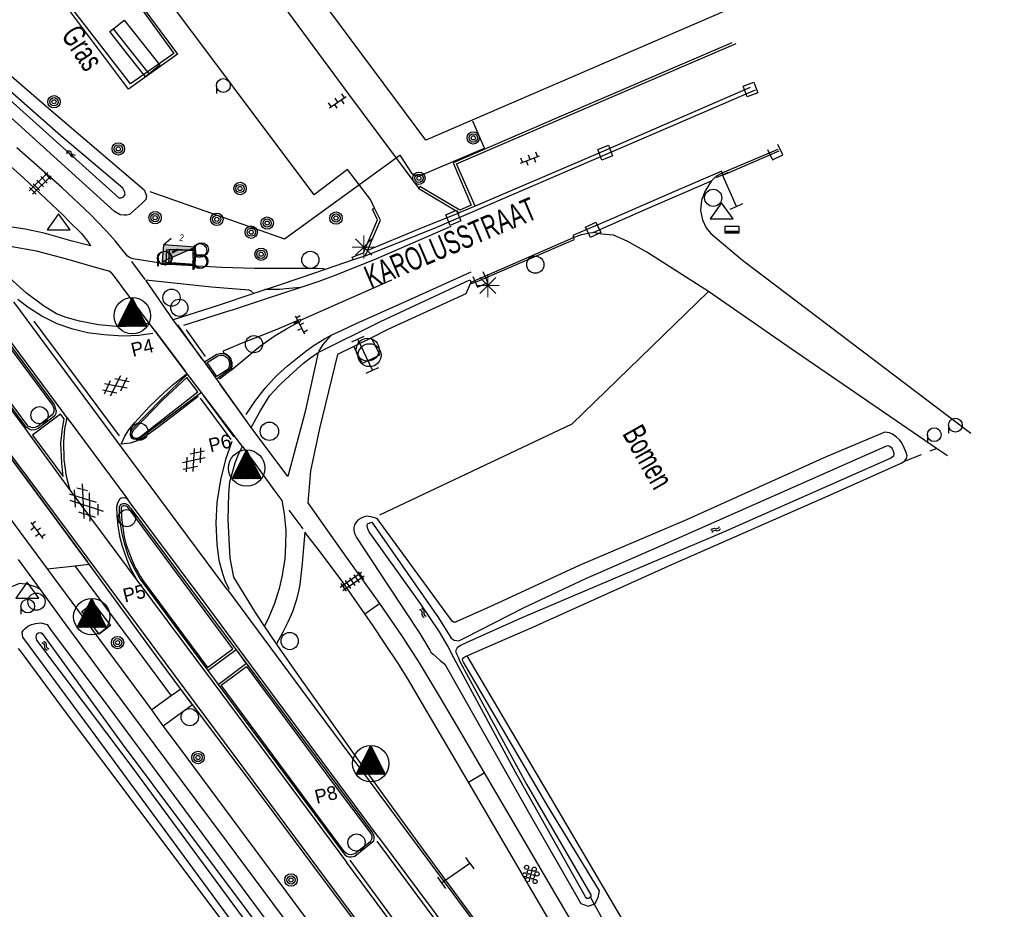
# Model space of a CAD drawing. Header units: metres. Extents: x 814 to 237605, y 2086 to 808797.
# Tile 43 of 57: x 119914 to 120021, y 403346 to 403443. Entities that reach past the tile are written whole.
import ezdxf

# ---------------------------------------------------------------- set-up
doc = ezdxf.new("R2010")
doc.units = ezdxf.units.M
doc.linetypes.add('Houtwal', pattern=[3, 2, -1])
doc.layers.get('0').update_dxf_attribs({"linetype": 'CONTINUOUS'})
for name, color, linetype in [('2403', 7, 'CONTINUOUS'), ('4401', 7, 'CONTINUOUS'), ('4406', 7, 'CONTINUOUS'), ('4411', 7, 'CONTINUOUS'), ('4412', 7, 'CONTINUOUS'), ('4413', 7, 'CONTINUOUS'), ('4503', 1, 'CONTINUOUS'), ('4601', 172, 'CONTINUOUS'), ('B-AF-CULT-GD', 74, 'Hekwerk'), ('B-AF-FRAST-GD', 47, 'Raster'), ('B-AF-HAAG-GD', 74, 'CONTINUOUS'), ('B-AF-HEKW-GD', 47, 'Hekwerk'), ('B-AF-HOUT-GD', 74, 'Houtwal'), ('B-BB-BORD-GD', 8, 'CONTINUOUS'), ('B-BP-BOOM-GD', 74, 'CONTINUOUS'), ('B-BW-INFO-GD', 8, 'CONTINUOUS'), ('B-BW-WEGW-GD', 8, 'CONTINUOUS'), ('B-GB-BOUW-GD', 242, 'CONTINUOUS'), ('B-GR-GEMT2006-GS', 6, 'CONTINUOUS'), ('B-KL-WATER-GD', 8, 'CONTINUOUS'), ('B-MK-BLOKDW-GD', 121, 'CONTINUOUS'), ('B-MK-DRIEH-GD', 121, 'CONTINUOUS'), ('B-MK-STRP-GD', 121, 'CONTINUOUS'), ('B-MK-VLAK-GD', 121, 'CONTINUOUS'), ('B-OB-KAST-GD', 8, 'CONTINUOUS'), ('B-OB-OVER-GD', 8, 'CONTINUOUS'), ('B-OV-PAAL-GD', 63, 'CONTINUOUS'), ('B-TE-OND-GD', 8, 'CONTINUOUS'), ('B-TR-SLOO-GD', 142, 'CONTINUOUS'), ('B-VH-BNDH-GD', 13, 'CONTINUOUS'), ('B-VH-FPAD-GD', 13, 'CONTINUOUS'), ('B-VH-GOOT-GD', 13, 'CONTINUOUS'), ('B-VH-HFDR-GD', 13, 'CONTINUOUS'), ('B-VH-MATE-GD', 13, 'CONTINUOUS'), ('B-VH-OVRG-GD', 13, 'CONTINUOUS'), ('B-VH-RABA-GD', 13, 'CONTINUOUS'), ('B-VH-WEGN-GD', 13, 'CONTINUOUS'), ('B-WT-HDUIK-GD', 134, 'CONTINUOUS'), ('B-WT-KOLK-GD', 213, 'CONTINUOUS'), ('L-AR-BLOCKS-GD', 8, 'CONTINUOUS'), ('L-AR-SYMB-GD', 8, 'CONTINUOUS'), ('OVL HOH afstanden', 1, 'CONTINUOUS'), ('OVL Lichtpunt', 1, 'CONTINUOUS'), ('OVL Lichtpuntinformatie', 1, 'CONTINUOUS'), ('OVL Voedingskast', 3, 'CONTINUOUS')]:
    doc.layers.add(name, color=color, linetype=linetype)
doc.linetypes.add('DIAMETER_10', pattern='A,12.7,-5.08,["4x10mm2",Standard,S=1,R=0,X=-5,Y=-0.5],-2', length=19.78)
doc.linetypes.add('Hekwerk', pattern='A,4,-1,[1,dgnlstyle.shx,S=0.004,R=0,X=0,Y=0],-1', length=6)
doc.linetypes.add('Raster', pattern='A,4,-1,[1,dgnlstyle.shx,S=0.004,R=0,X=0,Y=0],-1', length=6)

# ---------------------------------------------------------------- blocks, each defined once
blk = doc.blocks.new('2901')
for radius in [0.27, 0.18, 0.09]:
    blk.add_circle((0, 0), radius)
blk = doc.blocks.new('WATER', base_point=(119086.285987, 398817.713883))
at = {"layer": '4601'}
for points in [[(119085.785987, 398817.863883, 0), (119085.848487, 398817.926383, 0), (119085.973487, 398817.988883, 0), (119086.098487, 398817.988883, 0), (119086.223487, 398817.926383, 0), (119086.285987, 398817.863883, 0), (119086.348487, 398817.801383, 0), (119086.473487, 398817.738883, 0), (119086.598487, 398817.738883, 0), (119086.723487, 398817.801383, 0), (119086.785987, 398817.863883, 0)], [(119085.785987, 398817.563883, 0), (119085.848487, 398817.626383, 0), (119085.973487, 398817.688883, 0), (119086.098487, 398817.688883, 0), (119086.223487, 398817.626383, 0), (119086.285987, 398817.563883, 0), (119086.348487, 398817.501383, 0), (119086.473487, 398817.438883, 0), (119086.598487, 398817.438883, 0), (119086.723487, 398817.501383, 0), (119086.785987, 398817.563883, 0)]]:
    blk.add_polyline3d(points, dxfattribs=at)
blk = doc.blocks.new('OV6', base_point=(119086.285987, 398817.713883))
at = {"layer": '4413'}
for points in [[(119086.285987, 398817.713883, 0), (119086.598487, 398817.713883, 0)], [(119086.317237, 398817.713883, 0), (119086.317237, 398817.745133, 0)], [(119086.379737, 398817.713883, 0), (119086.379737, 398817.682633, 0)], [(119086.442237, 398817.713883, 0), (119086.442237, 398817.745133, 0)], [(119086.504737, 398817.713883, 0), (119086.504737, 398817.682633, 0)], [(119086.567237, 398817.713883, 0), (119086.567237, 398817.745133, 0)]]:
    blk.add_polyline3d(points, dxfattribs=at)
blk = doc.blocks.new('3001')
blk.add_line((-0.3, 0), (-0.3, -0.35))
blk.add_circle((0, 0), 0.3)
blk = doc.blocks.new('3006')
blk.add_line((-1.25, 0.2), (1.25, 0.2))
at = {"flags": 128}
blk.add_lwpolyline([(-1.25, 0), (-1.25, 0.4), (0.006, 0.4), (1.25, 0.4), (1.25, 0), (1.25, -0.4), (0, -0.4), (-1.25, -0.4), (-1.25, 0)], dxfattribs=at)
blk = doc.blocks.new('2301')
at = {"flags": 128}
blk.add_lwpolyline([(-0.502, -0.271), (0.498, -0.271), (-0.002, 0.429), (-0.502, -0.271)], dxfattribs=at)
blk = doc.blocks.new('OV2-4406', base_point=(119086.285987, 398817.713883))
at = {"layer": '4406'}
for points in [[(119086.285987, 398817.833337, 0), (119086.405441, 398817.833337, 0)], [(119086.315987, 398817.563883, 0), (119086.31585, 398817.8632, 0)], [(119086.375577, 398817.8632, 0), (119086.375987, 398817.563883, 0)], [(119086.285987, 398817.77361, 0), (119086.405441, 398817.77361, 0)], [(119086.285987, 398817.713883, 0), (119086.405441, 398817.713883, 0)], [(119086.285987, 398817.654156, 0), (119086.405441, 398817.654156, 0)], [(119086.285987, 398817.594429, 0), (119086.405441, 398817.594429, 0)]]:
    blk.add_polyline3d(points, dxfattribs=at)
blk = doc.blocks.new('2401')
blk.add_circle((0.001, -0.001), 0.375)
blk = doc.blocks.new('2810')
at = {"flags": 128}
blk.add_lwpolyline([(-0.625, -0.313), (-0.625, 0.313), (0.625, 0.313), (0.625, -0.313)], close=True, dxfattribs=at)
blk = doc.blocks.new('3202')
blk.add_circle((0, 0), 0.4)
blk = doc.blocks.new('GV6', base_point=(119086.285987, 398817.713883))
at = {"layer": '4411'}
for points in [[(119086.285987, 398817.682633, 0), (119086.442237, 398817.807633, 0)], [(119086.285987, 398817.745133, 0), (119086.442237, 398817.620133, 0)], [(119086.348487, 398817.620133, 0), (119086.598487, 398817.807633, 0)], [(119086.348487, 398817.807633, 0), (119086.598487, 398817.620133, 0)], [(119086.504737, 398817.807633, 0), (119086.660987, 398817.682633, 0)], [(119086.504737, 398817.620133, 0), (119086.660987, 398817.745133, 0)]]:
    blk.add_polyline3d(points, dxfattribs=at)
blk = doc.blocks.new('2403', base_point=(119086.285987, 398817.713883))
at = {"layer": '2403'}
blk.add_polyline3d([(119086.385987, 398817.413883, 0), (119086.385987, 398817.613883, 0), (119086.485987, 398817.613883, 0), (119086.585987, 398817.513883, 0), (119086.585987, 398817.913883, 0), (119086.485987, 398817.813883, 0), (119086.284296, 398817.813883, 0), (119085.985987, 398817.813883, 0), (119085.985987, 398817.613883, 0), (119086.285987, 398817.613883, 0), (119086.285987, 398817.413883, 0)], close=True, dxfattribs=at)
for centre in [(119086.132378, 398817.907621), (119086.335141, 398817.907621)]:
    blk.add_arc(centre, 0.10664, 298.476383, 241.523617, dxfattribs=at)
blk = doc.blocks.new('GV4', base_point=(119086.285987, 398817.713883))
at = {"layer": '4401'}
for points in [[(119086.285987, 398817.745133, 0), (119086.379737, 398817.807633, 0)], [(119086.285987, 398817.651383, 0), (119086.535987, 398817.807633, 0)], [(119086.285987, 398817.807633, 0), (119086.598487, 398817.620133, 0)], [(119086.348487, 398817.620133, 0), (119086.660987, 398817.807633, 0)], [(119086.410987, 398817.807633, 0), (119086.660987, 398817.651383, 0)], [(119086.567237, 398817.807633, 0), (119086.660987, 398817.745133, 0)], [(119086.285987, 398817.713883, 0), (119086.442237, 398817.620133, 0)], [(119086.504737, 398817.620133, 0), (119086.660987, 398817.713883, 0)]]:
    blk.add_polyline3d(points, dxfattribs=at)
blk = doc.blocks.new('3605')
at = {"flags": 128}
blk.add_lwpolyline([(-0.25, -0.25), (-0.25, 0.25), (0.25, 0.25), (0.25, -0.25)], close=True, dxfattribs=at)
blk = doc.blocks.new('3604')
at = {"flags": 128}
blk.add_lwpolyline([(-0.25, 0.25), (-0.25, -0.25), (0.25, -0.25), (0.25, 0.25)], dxfattribs=at)
blk = doc.blocks.new('2303')
for p, q in [((0.751, -0.001), (0.751, 0.299)), ((-0.749, -0.001), (0.751, -0.001)), ((0.751, -0.001), (0.751, -0.301))]:
    blk.add_line(p, q)
at = {"flags": 128}
blk.add_lwpolyline([(-0.749, 0.299), (-0.749, -0.001), (-0.749, -0.301)], dxfattribs=at)
blk = doc.blocks.new('3007')
at = {"flags": 128}
for points in [[(0.3, 0), (-0.3, 0), (-0.3, 0.3), (0.3, 0.3)], [(0, 0.04), (-0.25, 0.04), (-0.25, 0.09), (0.25, 0.09), (0.25, 0.04)]]:
    blk.add_lwpolyline(points, close=True, dxfattribs=at)
blk = doc.blocks.new('2701')
at = {"lineweight": 0}
for q in [(0.001, 0.497), (-0.353, 0.351), (0.355, 0.351), (-0.499, -0.003), (-0.352, -0.356), (0.501, -0.003), (0.001, -0.503), (0.355, -0.356)]:
    blk.add_line((0.001, -0.003), q, dxfattribs=at)
blk = doc.blocks.new('3201')
blk.add_circle((0, 0), 0.5)
blk = doc.blocks.new('3203', base_point=(119086.285987, 398817.713883))
blk.add_circle((119086.285987, 398817.713883), 0.5)
blk = doc.blocks.new('GV6-4412', base_point=(119086.285987, 398817.713883))
at = {"layer": '4412'}
for centre in [(119086.387223, 398817.788376), (119086.462223, 398817.788376), (119086.312223, 398817.713376), (119086.387562, 398817.712297), (119086.462223, 398817.713376), (119086.537263, 398817.713369), (119086.387223, 398817.638376), (119086.462223, 398817.638376)]:
    blk.add_circle(centre, 0.028585, dxfattribs=at)
blk = doc.blocks.new('OV_MASTD')
at = {"layer": 'OVL Lichtpunt'}
for p, q in [((-0.42, 1.13), (1.01, -0.02)), ((-0.38, 1.21), (0.92, 0.16)), ((-0.34, 1.29), (0.82, 0.34)), ((-0.3, 1.36), (0.73, 0.53)), ((-0.27, 1.44), (0.64, 0.71)), ((-0.23, 1.51), (0.54, 0.89)), ((-0.19, 1.59), (0.45, 1.08)), ((-0.15, 1.67), (0.36, 1.26)), ((-0.11, 1.74), (0.26, 1.44)), ((-0.07, 1.82), (0.17, 1.63)), ((-0.03, 1.9), (0.08, 1.81)), ((-0.97, 0.06), (0.53, -1.15)), ((-0.93, 0.14), (0.67, -1.15)), ((-0.89, 0.22), (0.8, -1.15)), ((-0.85, 0.29), (0.93, -1.15)), ((-0.81, 0.37), (1.07, -1.15)), ((-0.77, 0.45), (1.2, -1.15)), ((-0.73, 0.52), (1.33, -1.15)), ((-0.69, 0.6), (1.47, -1.15)), ((-0.65, 0.67), (1.57, -1.12)), ((-0.62, 0.75), (1.48, -0.94)), ((-0.58, 0.83), (1.38, -0.76)), ((-0.54, 0.9), (1.29, -0.57)), ((-0.5, 0.98), (1.2, -0.39)), ((-0.46, 1.06), (1.1, -0.21)), ((-1.51, -1.01), (-1.33, -1.15)), ((-1.47, -0.93), (-1.2, -1.15)), ((-1.43, -0.85), (-1.07, -1.15)), ((-1.39, -0.78), (-0.93, -1.15)), ((-1.36, -0.7), (-0.8, -1.15)), ((-1.32, -0.62), (-0.67, -1.15)), ((-1.28, -0.55), (-0.53, -1.15)), ((-1.24, -0.47), (-0.4, -1.15)), ((-1.2, -0.39), (-0.27, -1.15)), ((-1.16, -0.32), (-0.13, -1.15)), ((-1.12, -0.24), (0, -1.15)), ((-1.08, -0.17), (0.13, -1.15)), ((-1.04, -0.09), (0.27, -1.15)), ((-1.01, -0.01), (0.4, -1.15)), ((-1.55, -1.08), (-1.47, -1.15))]:
    blk.add_line(p, q, dxfattribs=at)
at = {"layer": 'OVL Lichtpunt', "linetype": 'DIAMETER_10'}
blk.add_lwpolyline([(-1.58, -1.15), (0, 1.96), (1.58, -1.15), (-1.58, -1.15)], dxfattribs=at)
at = {"layer": 'OVL Lichtpunt'}
blk.add_circle((0, 0), 1.98, dxfattribs=at)

msp = doc.modelspace()

# ---------------------------------------------------------------- hatches: boundary and pattern name
at = {"layer": 'OVL Voedingskast', "linetype": 'Continuous', "ltscale": 10}
msp.add_hatch(color=256, dxfattribs=at).paths.add_polyline_path([(119929.482923, 403418.553482), (119929.338002, 403416.705965), (119932.974724, 403418.279583)])

# ---------------------------------------------------------------- linework, layer by layer
at = {"layer": 'B-AF-CULT-GD'}
msp.add_lwpolyline([(119953.016959, 403389.176951), (119973.938335, 403399.062618), (119988.750429, 403413.476261)], dxfattribs=at)
at = {"layer": 'B-AF-FRAST-GD'}
for points in [[(119946.518848, 403330.879989), (119937.911564, 403342.312532), (119926.414573, 403357.665199), (119918.818334, 403367.742482), (119914.024562, 403374.210575), (119913.714686, 403374.628681)], [(120002.043555, 403306.399989), (119998.516077, 403312.634262), (119986.309046, 403333.413559), (119976.297328, 403350.442979), (119972.045458, 403357.651889), (119962.513531, 403373.836795)]]:
    msp.add_lwpolyline(points, dxfattribs=at)
at = {"layer": 'B-AF-HAAG-GD'}
msp.add_lwpolyline([(119926.169527, 403445.832486), (119931.018467, 403439.280022), (119925.669712, 403435.468958), (119916.315839, 403447.986654), (119921.681553, 403451.966744), (119924.973435, 403447.444731), (119925.462283, 403447.791139)], dxfattribs=at)
at = {"layer": 'B-AF-HEKW-GD'}
msp.add_lwpolyline([(119927.996637, 403424.333775), (119942.659125, 403419.212622), (119955.178933, 403428.29974), (119956.459757, 403426.351322), (119956.886311, 403426.08103), (119957.343429, 403426.037352), (119964.397449, 403429.049351), (119963.147875, 403431.981912)], dxfattribs=at)
at = {"layer": 'B-AF-HOUT-GD'}
msp.add_lwpolyline([(120010.07636, 403395.00968), (120013.58493, 403396.397935)], dxfattribs=at)
at = {"layer": 'B-GB-BOUW-GD'}
msp.add_lwpolyline([(120004.308159, 403444.350842), (120002.416829, 403448.829386), (120002.137804, 403448.743331), (120002.110237, 403449.000004), (119958.022544, 403429.940301), (119939.450109, 403454.902354), (119936.53656, 403454.509708), (119927.550414, 403466.767776), (119938.596179, 403475.250209), (119938.338134, 403475.79938), (119937.330593, 403478.156131), (119940.464133, 403479.473996), (119940.683925, 403479.506406), (119940.641457, 403479.584265), (119963.027099, 403489.202219), (119962.170655, 403491.422492), (119999.432499, 403507.530648), (120009.181956, 403484.895411), (120011.014799, 403485.647175), (120020.946795, 403462.426695), (120014.189491, 403459.534752), (120018.164376, 403450.323972)], close=True, dxfattribs=at)
at = {"layer": 'B-GR-GEMT2006-GS', "color": 0, "lineweight": 50}
msp.add_line((119930.422862, 403417.716573), (119931.030194, 403418.016944), dxfattribs=at)
at = {"layer": 'B-MK-BLOKDW-GD'}
for points in [[(119931.85995, 403404.808454), (119928.53505, 403409.268268)], [(119931.012059, 403409.825285), (119933.665376, 403406.115838)], [(119935.56556, 403403.42966), (119938.790613, 403398.905813)], [(119937.1565, 403397.647803), (119933.853648, 403402.104905)]]:
    msp.add_lwpolyline(points, dxfattribs=at)
at = {"layer": 'B-MK-DRIEH-GD'}
for points in [[(119927.476142, 403414.757598), (119926.022282, 403416.740905)], [(119924.69412, 403397.758601), (119915.403949, 403410.251117)], [(119934.059314, 403406.40559), (119931.969753, 403409.310503)], [(119933.480466, 403401.847315), (119936.79523, 403397.359396)], [(119911.462682, 403397.201251), (119921.161673, 403384.089643)], [(119943.104209, 403389.683917), (119944.621731, 403387.651924)], [(119937.520842, 403374.295503), (119938.413471, 403373.071946)], [(119931.549204, 403369.918182), (119932.462166, 403368.687403)]]:
    msp.add_lwpolyline(points, dxfattribs=at)
at = {"layer": 'B-MK-STRP-GD'}
for points in [[(119993.64109, 403287.062254), (119975.886761, 403310.898556), (119965.240669, 403325.251498), (119950.97951, 403344.404266), (119947.091583, 403349.648269), (119940.333613, 403358.763361), (119929.700754, 403373.064212), (119918.994346, 403387.511271), (119911.903478, 403397.04255), (119897.658196, 403416.222287), (119897.368032, 403416.612283), (119888.740789, 403428.207767), (119881.656089, 403437.790664), (119872.841457, 403449.653363), (119865.640681, 403459.316742), (119849.635025, 403480.968276), (119838.902082, 403495.515281), (119837.771543, 403497.059331), (119828.033458, 403510.359256), (119819.789315, 403521.672354)], [(119890.413444, 403430.774926), (119899.651877, 403418.310155), (119902.385875, 403414.621362), (119914.393252, 403398.577379), (119914.943946, 403397.841554)], [(119918.419253, 403400.509496), (119917.800884, 403401.342852), (119905.914563, 403417.361662), (119903.231198, 403420.971117), (119897.693637, 403428.419815), (119896.719907, 403429.540231)], [(119960.728887, 403420.54633), (119952.636235, 403417.004725), (119948.213586, 403415.235227), (119946.367705, 403414.561748)], [(119950.426563, 403409.965272), (119955.81447, 403412.384567), (119962.955473, 403415.591686)], [(119946.367705, 403414.561748), (119944.423693, 403413.916052), (119943.164838, 403413.781017), (119942.090453, 403413.671371), (119940.517584, 403413.670487)], [(119944.39064, 403410.328779), (119954.338493, 403414.73394)], [(119944.423693, 403413.916052), (119940.540323, 403412.622373), (119936.942295, 403411.444875), (119936.53804, 403411.317302), (119931.643763, 403409.772786)], [(119928.310773, 403408.890409), (119926.799339, 403408.674603), (119925.045546, 403408.612372), (119922.977963, 403408.734991), (119921.198973, 403408.985109), (119919.620351, 403409.378004), (119917.918068, 403409.94783), (119916.261618, 403410.782333), (119914.745785, 403411.731537), (119913.622723, 403412.604812)], [(119936.484533, 403380.954446), (119936.121697, 403381.442411), (119925.100621, 403396.264261), (119913.190309, 403412.323178)], [(119938.476744, 403400.080776), (119939.406224, 403401.487491), (119940.533284, 403402.944253), (119941.560646, 403404.064924), (119941.877141, 403404.410164), (119942.963727, 403405.391451), (119944.047147, 403406.242871), (119944.960437, 403406.985823), (119945.886046, 403407.641844), (119946.689249, 403408.133368), (119946.988259, 403408.31666), (119947.808746, 403408.759105), (119948.845569, 403409.239155), (119950.426563, 403409.965272)], [(119947.808746, 403408.759105), (119947.320774, 403408.274129), (119946.830166, 403407.694127), (119946.36145, 403406.946108)], [(119936.845104, 403404.918683), (119935.576447, 403403.920573)], [(119933.247208, 403402.046178), (119931.002391, 403400.310587), (119928.857528, 403398.683235), (119927.360493, 403397.577815), (119926.908086, 403397.326335), (119926.411234, 403397.131777), (119925.874181, 403396.963715), (119924.87798, 403396.859748), (119925.261724, 403397.740308), (119925.698133, 403398.412199), (119926.352938, 403399.212645), (119927.954659, 403400.950794), (119929.573146, 403402.515276), (119930.519149, 403403.342326), (119931.930311, 403404.478717)], [(119914.943946, 403397.841554), (119919.326214, 403391.824753), (119918.947229, 403393.342828), (119918.683309, 403395.179507), (119918.648542, 403397.123783), (119918.767408, 403398.510104), (119918.998614, 403399.723576), (119918.419253, 403400.509496)], [(119918.998614, 403399.723576), (119925.59609, 403390.822103)], [(119936.925617, 403397.144989), (119936.226919, 403395.169161), (119935.691088, 403392.977118), (119935.272166, 403390.492803), (119935.176423, 403388.262463), (119935.301664, 403385.938529), (119935.513512, 403384.227157), (119935.890284, 403382.77677), (119936.20025, 403381.923918), (119936.626101, 403381.086614)], [(119919.326214, 403391.824753), (119926.58697, 403382.058657)], [(119952.881446, 403354.079333), (119946.712228, 403362.397655), (119939.037593, 403372.730523), (119933.895977, 403379.682319), (119925.866467, 403390.459213), (119925.59609, 403390.822103), (119925.376554, 403390.991266), (119925.084608, 403391.033038), (119924.881429, 403390.96869), (119924.681504, 403390.836313), (119924.491993, 403390.428265), (119924.365831, 403390.034422), (119924.412519, 403389.107136), (119924.509915, 403387.970263), (119924.70941, 403386.850241), (119924.983776, 403385.738946), (119925.49042, 403384.296417), (119925.868445, 403383.392552), (119926.58697, 403382.058657), (119934.890062, 403370.928731), (119949.392416, 403351.358583)], [(119936.484533, 403380.954446), (119945.05017, 403369.386231), (119953.866024, 403357.530591), (119955.18981, 403355.744848), (119960.956342, 403347.965986), (119966.357131, 403340.654888), (119971.181365, 403333.885928), (119974.141821, 403329.676917), (119976.61612, 403326.043501), (119980.413584, 403320.132276), (119983.760177, 403314.624505), (119987.034291, 403309.13519), (119990.471308, 403303.41704), (119992.193646, 403300.636637), (119993.789995, 403298.225895), (119995.692303, 403295.4869), (119997.26927, 403293.260916), (119998.932341, 403290.911954)], [(119952.881446, 403354.079333), (119958.693932, 403346.251725), (119964.935075, 403337.76576), (119968.953629, 403332.158121), (119971.931277, 403327.915736), (119974.32374, 403324.326776), (119976.779614, 403320.526972), (119979.036785, 403316.922369), (119982.487655, 403311.215235), (119985.462623, 403306.078006), (119987.392348, 403302.81494), (119989.030291, 403300.118357), (119990.714971, 403297.443736), (119992.021665, 403295.254794), (119993.354261, 403293.299121), (119994.477451, 403291.637319), (119995.492173, 403290.145646), (119997.709294, 403287.067975)], [(119997.385507, 403286.815984), (119991.653062, 403294.492552), (119986.108653, 403301.928469), (119979.43171, 403310.922518), (119973.749862, 403318.562593), (119966.146899, 403328.802925), (119957.733883, 403340.130923), (119949.392416, 403351.358583)]]:
    msp.add_lwpolyline(points, dxfattribs=at)
at = {"layer": 'B-MK-VLAK-GD'}
for points in [[(119936.845104, 403404.918683), (119938.538459, 403406.323831), (119939.465455, 403407.090269), (119940.028071, 403407.555439), (119941.534449, 403408.613379), (119942.855449, 403409.389701), (119943.761395, 403409.915497), (119944.425927, 403410.253682), (119944.39064, 403410.328779), (119944.353554, 403410.407705), (119941.797619, 403409.330237), (119939.711048, 403408.485957), (119938.754705, 403408.116554), (119937.927531, 403407.797045), (119935.988392, 403406.970171), (119936.002662, 403406.801814), (119936.337711, 403406.65451), (119936.612418, 403406.401048), (119936.802148, 403406.107656), (119936.905619, 403405.721863), (119936.920081, 403405.346116)], [(119915.228329, 403397.838398), (119918.564171, 403393.349335), (119918.422958, 403394.792402), (119918.315531, 403396.974932), (119918.489607, 403398.558367), (119918.675739, 403399.60283), (119918.2885, 403400.128901)]]:
    msp.add_lwpolyline(points, close=True, dxfattribs=at)
msp.add_lwpolyline([(119949.739175, 403351.57745), (119955.452686, 403343.834928), (119960.748131, 403336.723793), (119966.894255, 403328.417129), (119973.243937, 403319.882314), (119979.660884, 403311.242597), (119986.488718, 403302.082091), (119991.111437, 403295.795356), (119991.215367, 403295.879566), (119986.383269, 403303.750604), (119982.052832, 403311.144148), (119979.004299, 403316.20844), (119975.754447, 403321.378478), (119973.187517, 403325.293204), (119970.946626, 403328.605123), (119968.038631, 403332.759987), (119964.282652, 403337.987619), (119960.368223, 403343.32873), (119955.919356, 403349.348537), (119952.726671, 403353.653918)], dxfattribs=at)
at = {"layer": 'B-TR-SLOO-GD'}
for points in [[(119908.297369, 403440.885204), (119917.008961, 403433.379117), (119927.391489, 403424.524444), (119927.630763, 403423.884737), (119927.569041, 403423.470962), (119927.079165, 403422.990027), (119925.782392, 403421.826619), (119925.443018, 403421.786013), (119925.21503, 403421.758819), (119924.76129, 403421.80315), (119924.1604, 403422.174188), (119912.501359, 403432.716387)], [(119908.794899, 403437.889135), (119924.625667, 403423.658666), (119924.893656, 403423.66788), (119925.12469, 403423.776439), (119925.250333, 403423.923007), (119925.301973, 403424.102882), (119925.244478, 403424.328733), (119925.053085, 403424.715358), (119918.324004, 403430.384381), (119909.082829, 403438.531712)], [(119963.050769, 403374.070763), (119969.67311, 403376.954802), (119984.794329, 403383.753243), (120001.782612, 403391.222757), (120009.72525, 403394.79445), (120010.07636, 403395.00968), (120010.299226, 403395.305347), (120010.383631, 403395.596253), (120010.286034, 403395.932288), (120010.038471, 403396.459152), (120009.783172, 403397.002481), (120009.538386, 403397.309554), (120009.232602, 403397.618114), (120008.781117, 403397.958711), (120008.451033, 403398.105106), (120007.947576, 403398.149937), (120001.567281, 403395.473557), (119986.3724, 403388.636886), (119974.686035, 403383.666889)], [(119983.730197, 403385.869524), (120007.975188, 403396.593076), (120008.270974, 403396.708718), (120008.463211, 403396.647326), (120008.649229, 403396.524659), (120008.753122, 403396.32839), (120008.851948, 403396.118069), (120008.943402, 403395.799247), (120008.875791, 403395.545734), (120008.610874, 403395.339559), (119990.388455, 403387.290719), (119968.447175, 403377.968876), (119962.48426, 403375.268705)], [(119961.404158, 403377.55269), (119961.278626, 403377.496688), (119961.031866, 403377.469892), (119960.867173, 403377.578914), (119952.709791, 403388.749756), (119952.186486, 403388.91549), (119951.585674, 403389.020903), (119951.294419, 403388.961853), (119950.969378, 403388.809123), (119950.662689, 403388.633893), (119950.438777, 403388.365291), (119950.267695, 403388.067048), (119950.172325, 403387.773259), (119950.178545, 403387.511644), (119950.220394, 403387.290113), (119950.330047, 403387.007074), (119950.473793, 403386.701153), (119953.903585, 403381.504793), (119957.350769, 403376.258174), (119958.438202, 403374.440818), (119958.574382, 403374.221207), (119958.821535, 403373.99095), (119959.185277, 403373.663913), (119959.561383, 403373.327123), (119960.077241, 403372.908171), (119969.319487, 403356.566983), (119974.868307, 403346.895385), (119975.691596, 403346.588793), (119976.397166, 403346.845838), (119976.751814, 403347.536507), (119976.926902, 403348.264801), (119971.170956, 403357.666689), (119962.105585, 403373.147726), (119961.996285, 403373.337564), (119962.007492, 403373.463428), (119962.166881, 403373.658919), (119962.364951, 403373.772088), (119962.513531, 403373.836795), (119963.050769, 403374.070763)], [(119962.48426, 403375.268705), (119961.78128, 403374.950377), (119961.411203, 403374.69479), (119961.258747, 403374.339437), (119961.354705, 403374.059962), (119961.52597, 403373.675356), (119961.732471, 403373.197134), (119968.963826, 403359.849262), (119975.985316, 403347.822811), (119975.975641, 403347.619862), (119975.811969, 403347.496272), (119975.668568, 403347.428891), (119975.536456, 403347.436838), (119975.379694, 403347.596595), (119967.771687, 403361.180003), (119961.098772, 403373.54332), (119960.376585, 403374.931253), (119959.495182, 403376.434491), (119957.393238, 403379.566612), (119951.869962, 403387.310706), (119951.7223, 403387.649799), (119951.626353, 403387.978181), (119951.683253, 403388.179978), (119951.912694, 403388.287788), (119952.146051, 403388.362425), (119959.3913, 403377.9603), (119960.759257, 403375.741985), (119961.089136, 403375.511853), (119961.62208, 403375.470503), (119961.963182, 403375.630781), (119962.244908, 403375.774838)], [(119962.244908, 403375.774838), (119968.719479, 403379.08553), (119975.440199, 403382.230975), (119983.730197, 403385.869524)], [(119974.686035, 403383.666889), (119965.372437, 403379.323032), (119961.404158, 403377.55269)], [(119914.182479, 403375.842804), (119914.101371, 403376.402292), (119914.237345, 403376.609418), (119914.44, 403376.806858), (119914.709251, 403377.058473), (119915.128876, 403377.238278), (119915.572094, 403377.349239), (119916.131235, 403377.402543), (119916.822981, 403377.220551), (119917.207542, 403376.705106), (119923.648918, 403368.071425), (119941.224093, 403344.260859)], [(119946.326623, 403332.315343), (119938.597018, 403342.657122), (119922.03922, 403365.203324), (119914.888065, 403374.88731), (119914.182479, 403375.842804)]]:
    msp.add_lwpolyline(points, dxfattribs=at)
msp.add_lwpolyline([(119941.878847, 403341.671982), (119947.533419, 403333.983137), (119947.691765, 403333.646146), (119947.624096, 403333.401034), (119947.536728, 403333.359982), (119947.356375, 403333.275237), (119946.977772, 403333.340672), (119925.845726, 403362.049793), (119915.699541, 403375.524154), (119915.64691, 403375.895582), (119915.697736, 403376.208964), (119915.885706, 403376.327761), (119916.152171, 403376.376783), (119916.284952, 403376.256333), (119924.968242, 403364.245418)], close=True, dxfattribs=at)
at = {"layer": 'B-VH-BNDH-GD'}
for points in [[(119991.295048, 403440.515856), (119972.478351, 403432.428026), (119961.007405, 403427.477071), (119962.96353, 403422.854543), (119961.72148, 403422.306913), (119957.350035, 403424.870918), (119957.259125, 403424.672873)], [(119996.436289, 403428.737938), (119991.059299, 403426.426657), (119990.377299, 403426.12565), (119990.269585, 403426.387231)], [(119950.132756, 403416.901464), (119950.008547, 403417.211709), (119951.224284, 403417.654581), (119952.755847, 403421.262749), (119952.21962, 403422.428785), (119952.446924, 403422.529756)], [(119962.85347, 403414.2822), (119963.600527, 403414.545993), (119973.333183, 403418.753491), (119974.181916, 403419.108766), (119974.095008, 403419.328048)]]:
    msp.add_lwpolyline(points, dxfattribs=at)
for points in [[(119903.669635, 403413.83674), (119906.434732, 403415.856674), (119917.392607, 403401.079644), (119917.558564, 403400.726454), (119917.552526, 403400.424693), (119917.484746, 403400.201897), (119917.380795, 403400.029861), (119915.766515, 403398.772417), (119915.494358, 403398.656855), (119915.214845, 403398.648709), (119914.813752, 403398.768222), (119914.616853, 403398.977522)], [(119935.273095, 403404.20402), (119934.238888, 403405.738583), (119935.396608, 403406.477779), (119935.634786, 403406.545605), (119935.931055, 403406.524991), (119936.226725, 403406.38836), (119936.428136, 403406.229484), (119936.604254, 403405.948499), (119936.679477, 403405.647662), (119936.633136, 403405.394417), (119936.583096, 403405.172501), (119936.491651, 403405.008562), (119936.418604, 403404.941171)], [(119933.216001, 403402.538006), (119932.006559, 403404.091525), (119929.44909, 403401.699402), (119926.183286, 403398.351681), (119926.055956, 403398.071403), (119926.01897, 403397.927267), (119926.075156, 403397.760775), (119926.114644, 403397.64155), (119926.209122, 403397.58123), (119926.371044, 403397.541579), (119926.579961, 403397.507476), (119926.728394, 403397.555177), (119926.927302, 403397.659663), (119930.607241, 403400.513078)], [(119934.26672, 403372.566333), (119937.027677, 403374.583349), (119925.585473, 403389.983), (119925.432362, 403390.10946), (119925.219203, 403390.152592), (119925.147516, 403390.140952), (119925.048198, 403390.094284), (119924.962423, 403390.053981), (119924.87023, 403389.933504), (119924.918748, 403388.903663), (119925.005284, 403387.968842), (119925.212189, 403386.754397), (119925.419311, 403385.914816), (119925.77318, 403384.962319), (119926.067164, 403384.207642), (119926.295716, 403383.69778), (119926.503871, 403383.266513), (119926.709144, 403382.900026), (119926.962171, 403382.478821), (119927.275954, 403381.986962)], [(119935.740632, 403370.648043), (119938.498008, 403372.65819), (119947.946381, 403359.947452), (119952.036036, 403354.484078), (119952.152206, 403354.236845), (119952.141689, 403354.010158), (119952.110443, 403353.853806), (119952.029045, 403353.686208), (119951.918286, 403353.541771), (119950.306681, 403352.291743), (119950.148201, 403352.235756), (119949.905162, 403352.189312), (119949.604312, 403352.226576), (119949.389237, 403352.304144), (119949.147839, 403352.529493), (119940.782247, 403363.827649)]]:
    msp.add_lwpolyline(points, close=True, dxfattribs=at)
at = {"layer": 'B-VH-FPAD-GD'}
for points in [[(119947.080479, 403415.866638), (119946.899385, 403415.919855), (119946.228653, 403415.983991), (119943.286516, 403415.96702), (119939.372345, 403415.973755), (119935.845989, 403416.07), (119933.134198, 403416.232273), (119932.833892, 403416.250243), (119930.06994, 403416.415636), (119926.186998, 403417.018975), (119925.869369, 403417.140267), (119925.58185, 403417.319061), (119924.23318, 403418.981657), (119923.939852, 403419.310729), (119923.329106, 403419.995902), (119922.245287, 403421.133733), (119921.568891, 403421.790886), (119918.413711, 403424.7925), (119913.513497, 403429.110063)], [(119912.179852, 403427.671892), (119914.269802, 403425.814723), (119918.559645, 403421.761634), (119919.236511, 403421.085506), (119920.545223, 403419.778221), (119921.243907, 403418.901187), (119921.52907, 403418.41987), (119919.552394, 403418.949268), (119916.491383, 403419.795189), (119914.431021, 403420.251548), (119912.241471, 403420.588202)], [(119927.927388, 403410.001807), (119924.028723, 403415.255467), (119923.842523, 403415.494433), (119923.530487, 403415.68659), (119922.331342, 403416.010114), (119918.970987, 403416.987374), (119915.667218, 403417.863348), (119912.811299, 403418.356962), (119911.150757, 403418.67927), (119909.60452, 403418.797567)], [(119943.025279, 403393.330879), (119939.014733, 403398.663277), (119935.266777, 403403.936618), (119933.939749, 403405.803736), (119930.550335, 403410.391981), (119927.54416, 403414.702367)], [(119939.324291, 403413.239362), (119938.988581, 403413.530723), (119938.780055, 403413.6185), (119934.719441, 403413.943265), (119927.54416, 403414.702367)], [(119962.937499, 403414.465734), (119962.85347, 403414.2822), (119962.358009, 403413.200017), (119953.970488, 403409.34966), (119952.117089, 403408.436224), (119950.187811, 403407.485392), (119948.40811, 403406.608278), (119946.465711, 403398.543993), (119946.205289, 403397.358303), (119945.455767, 403393.945766), (119945.166088, 403390.46403)], [(119931.382997, 403370.212601), (119930.334191, 403369.461433), (119928.229536, 403367.941045), (119916.853635, 403383.300319), (119910.979086, 403391.193536), (119901.750083, 403403.497822), (119897.341756, 403409.436153), (119900.612921, 403411.819375)], [(119938.062933, 403396.589882), (119933.605507, 403402.478768), (119932.099414, 403404.48181), (119927.927388, 403410.001807)], [(119946.291983, 403406.836203), (119944.897973, 403400.396661), (119944.677413, 403399.564476), (119943.025279, 403393.330879)], [(119938.062933, 403396.589882), (119941.583675, 403391.755348), (119942.339384, 403390.71764), (119942.616406, 403389.260582), (119942.780655, 403387.470436), (119942.740419, 403385.94989), (119942.663657, 403384.334376), (119942.507649, 403383.306787), (119942.397656, 403382.582288), (119942.051499, 403381.160165), (119941.542879, 403379.518736), (119940.949735, 403378.028214), (119940.487072, 403377.059734)], [(119945.166088, 403390.46403), (119947.50619, 403387.170329), (119949.531459, 403384.319755), (119952.976532, 403379.513118), (119955.442239, 403375.917031), (119957.296786, 403373.060283), (119959.574304, 403369.24817), (119961.834784, 403365.440306), (119964.349621, 403361.079849)], [(119962.645737, 403360.062908), (119958.152499, 403367.723781), (119956.173362, 403371.130489), (119955.030955, 403372.940817), (119953.570387, 403375.151729), (119952.300001, 403377.096435), (119951.400649, 403378.386466), (119948.993122, 403381.839823), (119946.508815, 403385.144737), (119944.871761, 403387.287894), (119944.715721, 403385.606601), (119944.56042, 403383.867301), (119944.312973, 403381.57897), (119944.150637, 403380.877104), (119943.934412, 403379.942245), (119943.531983, 403378.618493), (119943.019107, 403377.502195), (119942.469373, 403376.381545), (119941.784488, 403375.113923)], [(119950.4012, 403334.776332), (119936.341218, 403353.69774), (119929.736615, 403362.545785), (119923.820613, 403370.471326), (119918.510712, 403377.726414), (119916.093009, 403381.029799), (119913.707031, 403384.314009)], [(119916.093009, 403381.029799), (119915.544717, 403381.325716), (119914.723475, 403381.592593), (119913.833151, 403381.683636), (119911.092082, 403380.574244), (119910.086994, 403380.107871)], [(119934.308166, 403372.224424), (119937.392908, 403374.507119)], [(119935.430731, 403370.710053), (119938.506758, 403373.012228)], [(119983.914429, 403293.184894), (119972.495716, 403308.464323), (119961.901627, 403322.640319), (119953.564634, 403333.787211), (119946.841059, 403342.776899), (119931.222901, 403363.846048), (119929.463504, 403366.219503), (119932.652936, 403368.525716)], [(119964.349621, 403361.079849), (119973.87738, 403344.890806), (119975.707987, 403341.783914), (119975.934963, 403341.395634), (119984.911317, 403326.040092), (119992.433796, 403313.30705), (119999.820301, 403300.89252)], [(119998.151744, 403299.756679), (119987.550685, 403317.632484), (119987.057565, 403318.471389), (119975.066987, 403338.86997), (119962.645737, 403360.062908)]]:
    msp.add_lwpolyline(points, dxfattribs=at)
at = {"layer": 'B-VH-GOOT-GD'}
for points in [[(119993.83449, 403435.368813), (119984.347454, 403431.277719), (119973.911532, 403426.783176), (119964.46802, 403422.710217), (119959.189035, 403420.433965), (119954.924437, 403418.708424), (119951.377442, 403417.323455)], [(119990.269585, 403426.387231), (119990.206379, 403426.570497), (119985.066101, 403424.33381), (119978.489899, 403421.496325), (119974.003769, 403419.558256), (119974.095008, 403419.328048)]]:
    msp.add_lwpolyline(points, dxfattribs=at)
at = {"layer": 'B-VH-HFDR-GD'}
for points in [[(119950.172538, 403345.089676), (119946.893424, 403349.500968), (119940.473145, 403358.137971), (119932.652936, 403368.525716), (119931.382997, 403370.212601), (119929.071308, 403373.283266), (119921.394828, 403383.813594), (119920.788396, 403384.645477), (119911.462682, 403397.201251), (119907.816343, 403402.110539), (119900.612921, 403411.819375), (119899.315789, 403413.56766), (119897.167472, 403416.463181), (119895.731937, 403418.398008), (119881.427744, 403437.643735), (119872.611176, 403449.507794), (119864.917881, 403459.974465), (119858.300556, 403468.915416), (119850.107156, 403480.034611), (119843.414877, 403489.018969), (119841.916813, 403491.001321), (119837.555464, 403496.901771)], [(119906.409306, 403416.211172), (119917.585527, 403401.183052), (119917.824567, 403400.446648), (119917.731584, 403400.067747), (119917.667953, 403399.94513), (119915.852071, 403398.542708), (119915.490908, 403398.415797), (119915.131856, 403398.375464), (119914.868743, 403398.480062), (119914.547631, 403398.692916), (119903.320225, 403413.923157)], [(119964.980795, 403342.89608), (119957.761943, 403352.706809), (119955.439812, 403355.925227), (119950.888832, 403362.232777), (119944.528109, 403371.165207), (119941.855582, 403375.007299), (119941.784488, 403375.113923), (119940.487072, 403377.059734), (119939.499866, 403378.540305), (119937.116957, 403382.390427)]]:
    msp.add_lwpolyline(points, dxfattribs=at)
msp.add_lwpolyline([(119935.430731, 403370.710053), (119940.855729, 403363.391582), (119948.957151, 403352.506433), (119949.246527, 403352.142273), (119949.43911, 403352.030471), (119949.645207, 403351.956141), (119949.932627, 403351.941885), (119950.284237, 403352.021514), (119951.326928, 403352.865779), (119952.36962, 403353.710044), (119952.384363, 403353.927045), (119952.381138, 403354.182287), (119952.236317, 403354.573289), (119938.506758, 403373.012228), (119937.953924, 403373.754689), (119937.392908, 403374.507119), (119925.961292, 403389.839082), (119925.599853, 403390.260568), (119925.356667, 403390.364155), (119925.063954, 403390.374444), (119924.828523, 403390.279381), (119924.667264, 403390.063559), (119924.674275, 403389.1563), (119924.793526, 403387.975232), (119924.942187, 403387.095862), (119925.233046, 403385.980101), (119925.648819, 403384.717551), (119926.022146, 403383.828985), (119926.419398, 403383.066345), (119926.900518, 403382.241558), (119926.93948, 403382.174766), (119931.074795, 403376.58633), (119934.308166, 403372.224424)], close=True, dxfattribs=at)
at = {"layer": 'B-VH-MATE-GD'}
for points in [[(119951.400649, 403378.386466), (119952.976532, 403379.513118)], [(119929.463504, 403366.219503), (119928.229536, 403367.941045)], [(119962.645737, 403360.062908), (119964.349621, 403361.079849)]]:
    msp.add_lwpolyline(points, dxfattribs=at)
at = {"layer": 'B-VH-OVRG-GD'}
for points in [[(119951.662538, 403417.911409), (119953.082305, 403421.225833), (119952.474132, 403422.471853), (119952.446924, 403422.529756), (119951.998097, 403423.484951), (119949.509609, 403426.737084), (119945.8596, 403423.964515), (119928.19899, 403447.599178), (119925.919267, 403445.858533), (119930.593724, 403439.363484), (119925.907388, 403436.042127), (119916.739556, 403447.897781), (119921.643458, 403451.563618), (119924.883204, 403447.083567), (119927.330675, 403448.732835), (119914.234962, 403466.509366), (119928.939826, 403476.437082), (119939.985364, 403482.341997)], [(119936.481053, 403454.798791), (119935.908476, 403454.27278), (119935.792247, 403453.967306), (119935.800815, 403453.873801), (119935.937161, 403453.489724), (119949.612701, 403434.948581), (119957.259125, 403424.672873), (119961.673292, 403422.034044)], [(119963.387702, 403422.765109), (119961.360867, 403427.338623), (119978.346558, 403434.680564), (119991.77051, 403440.442826)], [(119989.081885, 403425.495564), (119988.423042, 403424.414167), (119988.019256, 403423.389975), (119987.906539, 403422.266543), (119988.100863, 403421.278954), (119988.509642, 403420.40899), (119989.009093, 403419.758639), (119992.470898, 403416.875816), (120017.321762, 403398.06117)], [(120014.770724, 403395.585557), (120013.58493, 403396.397935), (119997.763672, 403407.236961), (119988.750429, 403413.476261), (119982.053689, 403417.726379), (119979.912168, 403418.952402), (119978.443384, 403419.597256), (119977.163602, 403419.719824), (119976.224224, 403419.885466)], [(119930.06994, 403416.415636), (119930.12843, 403418.068551), (119932.924428, 403417.999062), (119932.833892, 403416.250243)], [(119950.187811, 403407.485392), (119951.097195, 403405.613137), (119953.014859, 403406.571266), (119952.117089, 403408.436224)], [(119916.853635, 403383.300319), (119919.852173, 403383.628713), (119921.394828, 403383.813594)]]:
    msp.add_lwpolyline(points, dxfattribs=at)
at = {"layer": 'B-VH-RABA-GD'}
msp.add_lwpolyline([(119919.852173, 403383.628713), (119930.334191, 403369.461433)], dxfattribs=at)
at = {"layer": 'B-VH-WEGN-GD'}
for points in [[(119993.287482, 403435.660865), (119976.522532, 403428.371749), (119963.387702, 403422.765109), (119961.710081, 403422.049012), (119961.673292, 403422.034044), (119957.080661, 403420.165508), (119951.662538, 403417.911409), (119951.377442, 403417.323455), (119950.132756, 403416.901464), (119947.080479, 403415.866638), (119944.33018, 403414.911643), (119941.84388, 403414.078331), (119939.324291, 403413.239362), (119935.437541, 403411.948614), (119930.550335, 403410.391981)], [(119939.014733, 403398.663277), (119939.94882, 403400.36652), (119941.028562, 403402.121994), (119942.098029, 403403.288971), (119942.228686, 403403.431541), (119943.634536, 403404.699975), (119944.711079, 403405.65158), (119945.489062, 403406.23783), (119946.291983, 403406.836203), (119953.105418, 403410.207161), (119962.823341, 403414.736282), (119962.937499, 403414.465734), (119974.095008, 403419.328048), (119974.966957, 403419.677243), (119975.819106, 403419.850719), (119976.224224, 403419.885466), (119981.881053, 403422.390481), (119989.081885, 403425.495564), (119989.339152, 403425.759416), (119989.716149, 403426.072719), (119990.269585, 403426.387231), (119996.352885, 403428.934757)], [(119927.927388, 403410.001807), (119926.659916, 403409.739094), (119924.761352, 403409.617916), (119922.426308, 403409.826211), (119920.35938, 403410.227615), (119918.880946, 403410.632898), (119917.851312, 403411.023429), (119916.426136, 403411.895606), (119914.579624, 403413.284316), (119913.120442, 403414.580408), (119911.959888, 403415.689743)], [(119933.939749, 403405.803736), (119935.301823, 403406.645368), (119935.775516, 403406.763233), (119936.126447, 403406.696659), (119936.431042, 403406.49412), (119936.675911, 403406.195839), (119936.814772, 403405.759568), (119936.823638, 403405.482662), (119936.776481, 403405.195967), (119936.749068, 403405.078373), (119936.623152, 403404.947562), (119935.266777, 403403.936618)], [(119933.605507, 403402.478768), (119929.436035, 403399.347273), (119926.850208, 403397.417734), (119926.53179, 403397.34819), (119926.245773, 403397.380105), (119926.041396, 403397.487338), (119925.972339, 403397.621198), (119925.890576, 403397.847641), (119925.888326, 403398.062169), (119925.951062, 403398.282594), (119926.093817, 403398.509821), (119929.244747, 403401.727381), (119932.099414, 403404.48181)], [(119937.116957, 403382.390427), (119936.743289, 403384.452395), (119936.523764, 403388.625934), (119936.580111, 403391.485167), (119936.69183, 403392.77217), (119937.286106, 403394.814992), (119937.631829, 403395.748016), (119938.062933, 403396.589882)]]:
    msp.add_lwpolyline(points, dxfattribs=at)
at = {"layer": 'B-WT-HDUIK-GD'}
msp.add_lwpolyline([(119978.688592, 403342.552069), (119975.948641, 403347.580093)], dxfattribs=at)
at = {"layer": 'OVL Voedingskast', "linetype": 'Continuous', "ltscale": 10}
for p, q in [((119929.482923, 403418.553482), (119930.326182, 403419.275277)), ((119932.974724, 403418.279583), (119929.338002, 403416.705965))]:
    msp.add_line(p, q, dxfattribs=at)
msp.add_lwpolyline([(119932.974724, 403418.279583), (119929.482923, 403418.553482), (119929.338002, 403416.705965), (119932.829804, 403416.432066)], close=True, dxfattribs=at)

# ---------------------------------------------------------------- block references
at = {"layer": '2403', "xscale": 2.5, "yscale": 2.5, "zscale": 2.5}
msp.add_blockref('2403', (119921.679357, 403378.100651), dxfattribs=at)
at = {"layer": 'B-BB-BORD-GD', "xscale": 2.5, "yscale": 2.5, "zscale": 2.5}
for p in [(119989.278654, 403423.659751), (119945.456289, 403416.910843), (119969.923588, 403416.387667), (119930.355491, 403412.792157), (119931.20039, 403411.694327), (119939.322332, 403407.73161), (119915.990348, 403400.008592), (119926.856393, 403398.219827), (119925.498497, 403388.804787), (119915.660793, 403379.721603), (119921.679357, 403378.100651), (119943.203532, 403375.435014), (119932.337423, 403367.153788), (119950.480211, 403353.513357)]:
    msp.add_blockref('2401', p, dxfattribs=at)
at = {"layer": 'B-BP-BOOM-GD', "xscale": 2.5, "yscale": 2.5, "zscale": 2.5}
for p in [(119917.571526, 403434.108813), (119963.179712, 403430.175822), (119924.572383, 403428.980074), (119957.268173, 403425.788838), (119937.810237, 403424.671996), (119928.5685, 403421.502624), (119935.280392, 403421.316627), (119948.250363, 403421.45409), (119940.759176, 403420.909825), (119939.023191, 403419.920388), (119940.100775, 403417.518698), (119924.489, 403375.265), (119933.23681, 403362.759695), (119943.353763, 403349.438484)]:
    msp.add_blockref('2901', p, dxfattribs=at)
at = {"layer": 'B-BW-INFO-GD', "xscale": 2.5, "yscale": 2.5, "zscale": 2.5}
for p, rotation in [((119991.041185, 403424.435411), 114.196883), ((119951.423122, 403406.586265), 115.167904), ((119961.266527, 403350.197109), 35.05758900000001)]:
    msp.add_blockref('2303', p, dxfattribs=dict(at, rotation=rotation))
at = {"layer": 'B-BW-WEGW-GD', "xscale": 2.5, "yscale": 2.5, "zscale": 2.5}
for p in [(119990.19869, 403422.033683), (119918.076216, 403420.839592), (119914.672, 403380.78)]:
    msp.add_blockref('2301', p, dxfattribs=at)
at = {"layer": 'B-KL-WATER-GD', "xscale": 2.5, "yscale": 2.5, "zscale": 2.5}
for name, p in [('3201', (119951.683963, 403407.132956)), ('3203', (119951.896815, 403406.537895)), ('3202', (119941.006163, 403398.254844))]:
    msp.add_blockref(name, p, dxfattribs=at)
at = {"layer": 'B-OB-KAST-GD', "xscale": 2.5, "yscale": 2.5, "zscale": 2.5}
for p, rotation in [((119931.359151, 403417.193475), 177.685732), ((119922.158863, 403377.881219), 307.210479)]:
    msp.add_blockref('2810', p, dxfattribs=dict(at, rotation=rotation))
at = {"layer": 'B-OB-OVER-GD', "xscale": 2.5, "yscale": 2.5, "zscale": 2.5, "rotation": 128.408417}
msp.add_blockref('3006', (119926.366681, 403439.908271), dxfattribs=at)
at = {"layer": 'B-OB-OVER-GD', "xscale": 2.5, "yscale": 2.5, "zscale": 2.5}
for name, p in [('3001', (119935.990493, 403435.872673)), ('3007', (119991.32, 403419.809)), ('3001', (119933.612207, 403418.02347)), ('3001', (119929.573, 403417.107)), ('3001', (119929.664144, 403417.089167)), ('3001', (119933.43, 403417.931)), ('3001', (119933.431, 403416.701)), ('3001', (119933.563778, 403416.751656)), ('3001', (120015.626256, 403398.924976)), ('3001', (120013.324655, 403397.885644)), ('3001', (119914.713064, 403379.240218))]:
    msp.add_blockref(name, p, dxfattribs=at)
at = {"layer": 'B-OV-PAAL-GD', "xscale": 2.5, "yscale": 2.5, "zscale": 2.5}
for p in [(119951.258907, 403418.302867), (119964.76242, 403414.121528)]:
    msp.add_blockref('2701', p, dxfattribs=at)
at = {"layer": 'B-WT-KOLK-GD', "xscale": 2.5, "yscale": 2.5, "zscale": 2.5}
for name, p, rotation in [('3605', (119993.342593, 403435.438291), 200.982992), ('3605', (119977.526988, 403428.554988), 201.928208), ('3604', (119996.020433, 403428.629716), 25.167903), ('3605', (119961.017468, 403421.479842), 202.574781), ('3605', (119976.222884, 403420.174077), 205.167903), ('3604', (119963.951455, 403414.773585), 24.0446)]:
    msp.add_blockref(name, p, dxfattribs=dict(at, rotation=rotation))
at = {"layer": 'L-AR-BLOCKS-GD', "yscale": 0.8}
for p, rotation in [((119919.390166, 403428.440127), 334.279755), ((119989.560107, 403387.569967), 24.357815), ((119957.699934, 403378.510061), 300.256438), ((119916.627118, 403374.921861), 307.12434)]:
    msp.add_blockref('WATER', p, dxfattribs=dict(at, rotation=rotation))
at = {"layer": 'L-AR-SYMB-GD'}
for name, p, xscale, yscale, zscale, rotation in [('OV6', (119947.529891, 403433.459955), 6.999999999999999, 16, 6.999999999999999, 33.690069), ('OV6', (119968.334893, 403427.441004), 6.999999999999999, 16, 6.999999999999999, 21.39289), ('OV2-4406', (119915.72001, 403425.589907), 8.500000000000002, 9.5, 8.500000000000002, 314.654849), ('OV6', (119943.809817, 403410.800132), 7, 16, 7, 297.411589), ('GV6', (119922.939995, 403402.550104), 8, 8, 8, 26.32632000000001), ('GV6', (119931.809911, 403393.990132), 8, 8, 8, 49.688369), ('GV4', (119919.779086, 403391.893911), 10, 11.5, 10, 307.278173), ('OV6', (119915.040145, 403388.339984), 7, 16, 7, 306.8315229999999), ('OV2-4406', (119949.721852, 403382.325876), 8.5, 9.5, 8.5, 304.722159), ('GV6-4412', (119968.879903, 403350.999909), 8, 8, 8, 300.868375)]:
    msp.add_blockref(name, p, dxfattribs=dict(at, xscale=xscale, yscale=yscale, zscale=zscale, rotation=rotation))
at = {"layer": 'OVL HOH afstanden', "linetype": 'DIAMETER_10'}
for p in [(119926.087576, 403410.830586), (119938.52644, 403394.250587), (119921.681765, 403378.093426), (119952.030292, 403362.095493)]:
    msp.add_blockref('OV_MASTD', p, dxfattribs=at)

# ---------------------------------------------------------------- texts
at = {"layer": '4503', "width": 0.68}
msp.add_text('KAROLUSSTRAAT', height=2.5, rotation=22.981228, dxfattribs=at).set_placement((119952.050159, 403413.740131))
at = {"layer": 'B-GR-GEMT2006-GS', "color": 3, "lineweight": 50, "width": 0.68}
msp.add_text('2', height=0.75, rotation=350.31157685, dxfattribs=at).set_placement((119931.172287, 403418.987358))
at = {"layer": 'B-TE-OND-GD', "width": 0.68}
for s, rotation, p in [('Gras', 303.366376, (119918.278517, 403441.342546)), ('Bomen', 299.427461, (119979.340112, 403397.989839))]:
    msp.add_text(s, height=2.5, rotation=rotation, dxfattribs=at).set_placement(p)
at = {"layer": 'OVL Lichtpuntinformatie', "linetype": 'Continuous', "ltscale": 10}
for s, p in [('P4', (119926.152603, 403406.346978)), ('P6', (119934.593719, 403395.953511)), ('P5', (119925.278556, 403379.617056)), ('P8', (119946.140422, 403357.717912))]:
    msp.add_text(s, height=1.5, rotation=13.46537521, dxfattribs=at).set_placement(p)

doc.saveas('drawing.dxf')
